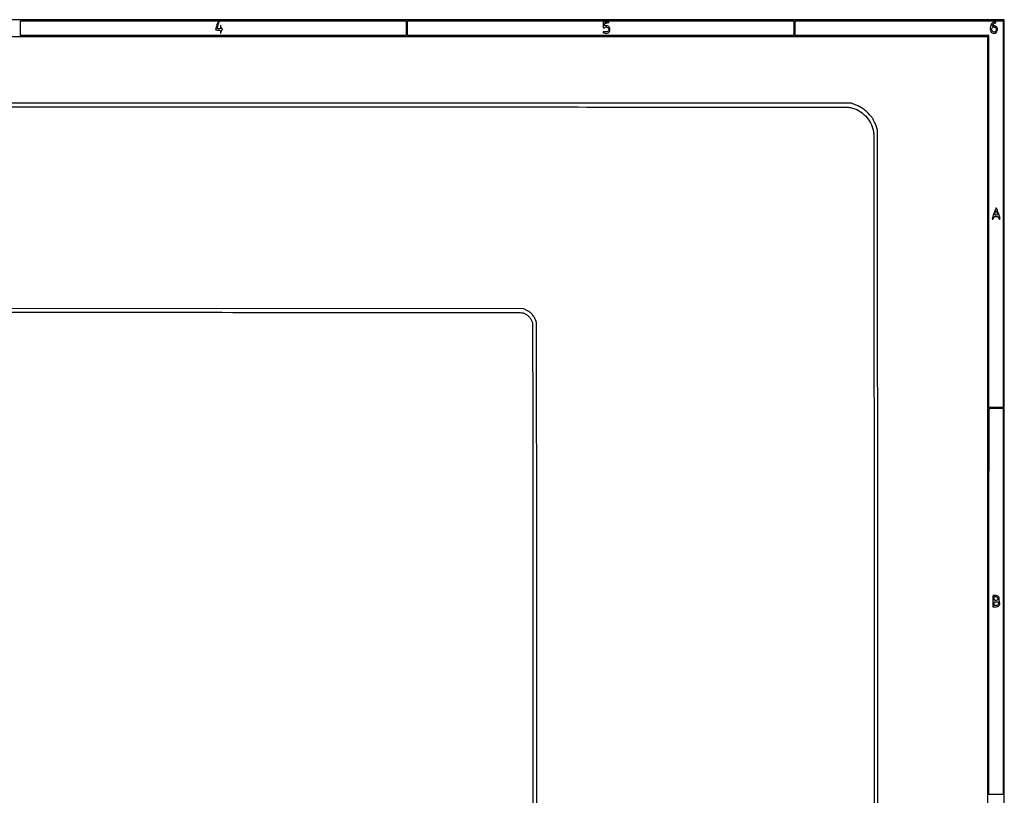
# Model space of a CAD drawing. Extents: x 117 to 3390, y 118 to 2363.
# Tile 6 of 6: x 1890 to 3390, y 1181 to 2363. Entities that reach past the tile are written whole.
import ezdxf

# ---------------------------------------------------------------- set-up
doc = ezdxf.new("R2010")
doc.units = 0

msp = doc.modelspace()

# ---------------------------------------------------------------- linework, layer by layer
for points in [[(3134.743351, 581.990534, -0.000002), (1776.427074, 582.014965, -0.000002), (417.170356, 582.051005, -0.032267)], [(994.064723, 2229.852413, -0.000028), (1776.200779, 2229.934189, -0.000041), (2436.1532, 2229.911894, -0.000161), (2842.399002, 2229.734077, -0.000009), (3150.370776, 2229.494241, -0.051674), (3156.200779, 2228.885413, -0.075648), (3168.428041, 2224.306506, -0.072586), (3178.934869, 2216.248567, -0.07245), (3186.716283, 2205.508328, -0.074889), (3191.00121, 2193.11351, -0.045538), (3191.492657, 2187.805845, -0.000017), (3191.743612, 1991.875686, -0.000233), (3191.932423, 1750.009562, -0.000084), (3191.982636, 1406.11351, -0.000051), (3191.927594, 965.325702, -0.000404)], [(1774.924604, 577.238799, 0.000018), (2690.234365, 577.099284, 0.000338)], [(3197.856992, 1054.521226, 0.000079), (3197.784137, 1411.5), (3197.5, 2194.5), (3195.164925, 2201, 0.018386), (3192.904356, 2206.632689, 0.033073), (3190.586349, 2211.036205, 0.032907), (3187.699602, 2215.110228, 0.017998), (3183.669453, 2219.721604, 0.026767), (3179.157264, 2224.036442, 0.030185), (3174.379928, 2227.66195, 0.030069), (3169.184091, 2230.697202, 0.026177), (3163.419275, 2233.245622), (3157.5, 2235.5), (1780, 2235.671604, 0.000031), (1026.634059, 2235.718617, 0.000214)], [(1776.5, 1916.984654, -0.000069), (2181.953585, 1916.93093, -0.000232), (2446.609027, 1916.736467, -0.000013), (2653.265678, 1916.483029, -0.067504), (2657.320779, 1915.927876, -0.073497), (2661.175791, 1914.217461, -0.046439), (2665.07874, 1911.206251, -0.046192), (2668.388066, 1907.497411, -0.068975), (2670.462525, 1903.686424, -0.089518), (2671.505458, 1898.02557, -0.000253), (2671.746195, 1821.03459, -0.000721), (2671.890291, 1698.752199, -0.000071), (2671.770952, 1404.336124), (2671.5, 909.172248), (2668.455595, 904.836124, -0.033773), (2666.966532, 902.993437, -0.021127), (2664.996653, 901.039361, -0.021179), (2662.883058, 899.270735, -0.035791), (2660.955595, 898), (2656.5, 895.5), (1780.5, 895.239255, -0.000065), (1362.047644, 895.169007, -0.00025)], [(2677.955963, 1112.547584, 0.000071), (2677.994423, 1406.431501, 0.00013), (2677.93463, 1627.061839, 0.000384), (2677.737829, 1778.562645, 0.000033), (2677.479991, 1899.447669, 0.067281), (2676.96749, 1903.177309, 0.056197), (2675.078562, 1907.863088, 0.044628), (2672.065063, 1912.416182, 0.044229), (2668.256053, 1916.405634, 0.052315), (2664, 1919.415862), (2658.5, 1922.5), (1779, 1922.681814, 0.000047), (1289.461856, 1922.737193, 0.000349)], [(1213.814523, 890.072373, 0.000032), (1776.38398, 890.021962, 0.000056), (2228.062008, 890.061233, 0.000292)], [(2477.059911, 890.255985, 0.000028), (2655.48552, 890.509605, 0.072297)], [(3197.556469, 628.625249, 0.000031), (3197.747588, 815.58301, 0.000252)]]:
    msp.add_lwpolyline(points, format="xyb")
for points in [[(117.463346, 2361.750305, 0.090812), (117.267992, 2360.684755), (117.20352, 2031.426652, 0.000066), (117.180761, 1669.125388, 0.00004), (117.244614, 1239), (117.5, 117.5), (1754, 117.5), (3390.5, 117.5), (3390.5, 1240), (3390.5, 2362.5), (1754.218732, 2362.750305, 0.000029), (901.86696, 2362.831312, 0.000162), (445.294791, 2362.700308, 0.000003), (118.547025, 2362.498846, 0.311453)], [(2190.182898, 2354.075573, 0.010905), (2189.457883, 2351.763536, 0.016558), (2188.938971, 2349.722371, 0.011274), (2188.609935, 2348.041336, 0.243695), (2188.757761, 2347.575573, 0.1419), (2189.165576, 2347.350935, 0.018844), (2190.143426, 2347.169074, 0.020594), (2191.348126, 2347.042097, 0.015959), (2192.666667, 2347, -0.025228), (2194.541634, 2346.905336, -0.143302), (2195.457689, 2346.533536, -0.173408), (2195.93537, 2345.766814, -0.041096), (2196.136182, 2344.25, 0.000797), (2196.235702, 2342.303207, 0.288588), (2196.315537, 2342.190086, 0.476071), (2196.405976, 2342.23883, 0.001015), (2196.736997, 2344, -0.035076), (2196.999594, 2345.012018, -0.034236), (2197.402717, 2345.985938, -0.036242), (2197.876772, 2346.78885, -0.096995), (2198.350815, 2347.25, 0.048304), (2198.852803, 2347.651605, 0.202581), (2199, 2348, 0.202581), (2198.852803, 2348.348395, 0.048304), (2198.350815, 2348.75, -0.096995), (2197.876772, 2349.21115, -0.036242), (2197.402717, 2350.014062, -0.034236), (2196.999594, 2350.987982, -0.035076), (2196.736997, 2352, 0.001015), (2196.405976, 2353.76117, 0.476071), (2196.315537, 2353.809914, 0.288588), (2196.235702, 2353.696793, 0.000797), (2196.136182, 2351.75, -0.038773), (2195.955348, 2350.333628, -0.140865), (2195.53702, 2349.538618, -0.153786), (2194.78493, 2349.126435, -0.049081), (2193.5, 2349, -0.060817), (2191.787657, 2349.209053, -0.299142), (2191.158611, 2349.889061, -0.11829), (2191.256531, 2351.27893, -0.008341), (2192.5, 2355, 0.002461), (2193.665141, 2358.354888, 0.052932), (2193.897119, 2359.375112, 0.2821), (2193.693008, 2359.817712, 0.14827), (2193.091804, 2360, 0.269883), (2192.645537, 2359.740197, 0.014992), (2191.862682, 2358.259699, 0.019807), (2191.015387, 2356.346016, 0.012882)], [(2779, 2354.5, 0.01884), (2779.109953, 2351.582904, 0.150005), (2779.59574, 2350.342002, 0.358905), (2780.423133, 2350.165047, 0.076882), (2781.699337, 2351.099337, -0.17983), (2783.090717, 2351.736681, -0.108971), (2784.905009, 2351.47471, -0.099704), (2786.571622, 2350.431597, -0.127046), (2787.531466, 2348.90086, -0.124486), (2787.655028, 2346.831269, -0.16805), (2786.728486, 2345.216977, -0.140768), (2784.84032, 2344.334851, -0.079726), (2782.296388, 2344.339329, 0.037807), (2780.163299, 2344.521719, 0.202779), (2779.107801, 2344.087343, 0.45705), (2779.162095, 2343.385014, 0.067561), (2780.581787, 2342.606989, 0.081636), (2783.872997, 2341.927839, 0.135988), (2786.610446, 2342.568024, 0.144576), (2788.517747, 2344.482263, 0.097075), (2789.445008, 2347.44958, 0.081748), (2789.323119, 2349.713056, 0.106703), (2788.461857, 2351.593313, 0.111597), (2786.938364, 2352.893262, 0.0962), (2784.919524, 2353.500781, -0.001642), (2783.932833, 2353.603548, -0.001757), (2782.968884, 2353.710576, -0.001665), (2782.141027, 2353.808233, -0.008259), (2781.676676, 2353.872377, -0.205604), (2781.38741, 2354.053467, -0.087841), (2781.193024, 2354.476573, -0.066116), (2781.119338, 2355.070703, -0.044879), (2781.186358, 2355.75, -0.136563), (2781.586472, 2356.558621, -0.085339), (2782.420324, 2357.218698, -0.060118), (2783.714593, 2357.734505, -0.026986), (2785.509682, 2358.108095, 0.001396), (2788.241461, 2358.532208, 0.701809), (2788.264873, 2358.653875, 0.127559), (2787.919877, 2358.754304, 0.000626), (2784.25, 2358.858095), (2779, 2359)], [(3371.536724, 2357.04058, 0.108622), (3369.952364, 2354.268091, 0.056378), (3369.195233, 2350.334128, 0.05716), (3369.337027, 2346.471963, 0.147218), (3370.522173, 2343.975499, 0.144019), (3373.401496, 2342.213493, 0.165781), (3376.602612, 2342.423416, 0.16098), (3379.074854, 2344.56252, 0.135392), (3380, 2347.916441, 0.098849), (3379.531373, 2350.263704, 0.102236), (3378.199611, 2352.219222, 0.109935), (3376.2921, 2353.389157, 0.1311), (3374.193523, 2353.537269, -0.087191), (3372.53938, 2353.510285, -0.45512), (3372.114805, 2354.18906, -0.154144), (3372.964831, 2355.428536, -0.029072), (3375.25, 2357.01096, 0.00279), (3377.471529, 2358.382517, 0.175116), (3377.751478, 2358.73924, 0.499257), (3377.595563, 2358.963545, 0.008955), (3375.904988, 2358.996262, 0.06368), (3374.781525, 2358.854241, 0.042027), (3373.551368, 2358.423322, 0.041919), (3372.405891, 2357.790492, 0.061757)], [(3376.418213, 2351.393011, -0.21813), (3377.603719, 2350.182245, -0.088472), (3378.000765, 2347.853051, -0.088121), (3377.56841, 2345.52249, -0.214494), (3376.364077, 2344.309468, -0.179355), (3373.963526, 2344.281931, -0.156566), (3371.960745, 2345.81738, -0.153965), (3371.205482, 2348.253956, -0.173658), (3372.039869, 2350.548039, -0.046265), (3372.994876, 2351.503446, -0.126289), (3373.852006, 2351.908951, -0.109528), (3374.874635, 2351.880778, -0.030179)], [(3375.041692, 2068.75, -0.000068), (3374.087123, 2065.882062, -0.00009), (3373.214304, 2063.2625, -0.000065), (3372.481919, 2061.066691, -0.000851), (3372.207858, 2060.25, 0.072576), (3372.120622, 2059.772145, 0.116149), (3372.200854, 2059.367188, 0.145491), (3372.433456, 2059.09973, 0.142461), (3372.77638, 2059, 0.167833), (3373.193743, 2059.144155, 0.064564), (3373.629454, 2059.5875, 0.054461), (3374.016486, 2060.234705, 0.043617), (3374.289749, 2061, -0.087628), (3374.718886, 2061.934263, -0.118298), (3375.409414, 2062.552101, -0.0897), (3376.458857, 2062.894612, -0.034152), (3378, 2063, -0.034152), (3379.541143, 2062.894612, -0.0897), (3380.590586, 2062.552101, -0.118298), (3381.281114, 2061.934263, -0.087628), (3381.710251, 2061, 0.079244), (3382.23118, 2059.81423, 0.125112), (3383.039919, 2059.061152, 0.295544), (3383.683118, 2059.108759, 0.23472), (3384, 2059.746591, 0.082525), (3383.648481, 2061.861856, 0.004106), (3381.308446, 2068.528633, 0.001645), (3378.740347, 2075.584398, 0.314394), (3378.144722, 2076, 0.292921), (3377.793456, 2075.7749, 0.006647), (3376.948156, 2073.870313, 0.012777), (3376.016143, 2071.529112, 0.008035)], [(3379.369714, 2068.75, -0.013301), (3379.904426, 2066.519, -0.140626), (3379.838879, 2065.594513, -0.259686), (3379.305551, 2065.133828, -0.051119), (3378, 2065, -0.035709), (3377.23497, 2065.054706, -0.054618), (3376.591511, 2065.220313, -0.072059), (3376.153178, 2065.462569, -0.239486), (3376.013655, 2065.75, -0.054206), (3376.21089, 2067.300719, -0.031733), (3376.761621, 2069.092106, -0.025366), (3377.446649, 2070.657819, -0.284214), (3378, 2071, -0.211503), (3378.335635, 2070.851376, -0.047594), (3378.718633, 2070.339063, -0.041424), (3379.082726, 2069.611582, -0.029858)], [(3389, 1476.5), (3389, 1182), (3378, 1182), (3367, 1182), (3367, 1475.833333, -0.000213), (3367.047919, 1588.549424, -0.000353), (3367.195833, 1683.548958, -0.000007), (3367.392021, 1769.672423, -0.198317), (3367.666667, 1770.333333, -0.178563), (3368.245497, 1770.600197, -0.004516), (3371.172917, 1770.804167, -0.009111), (3374.658388, 1770.951724, -0.006022), (3378.666667, 1771), (3389, 1771)], [(3373.416667, 1485.083333, 0.183581), (3373.248947, 1484.710048, 0.002894), (3373.122396, 1482.341146, 0.007224), (3373.030124, 1479.557404, 0.004672), (3373, 1476.333333), (3373, 1468), (3376.845012, 1468, 0.07254), (3380.26126, 1468.498248, 0.133698), (3382.630171, 1469.968528, 0.160777), (3383.664485, 1472.219744, 0.118748), (3383.321582, 1474.958988, -0.035266), (3382.941912, 1476.229333, -0.025661), (3382.694365, 1477.683575, -0.026105), (3382.602392, 1479.094378, -0.050489), (3382.701668, 1480.219707, 0.128534), (3382.563927, 1482.27915, 0.131136), (3381.435218, 1483.989835, 0.110022), (3379.411867, 1485.115289, 0.072238), (3376.762972, 1485.5, 0.013187), (3375.610507, 1485.469599, 0.017785), (3374.571519, 1485.377604, 0.014935), (3373.727144, 1485.246753, 0.151592)], [(3380.397872, 1481.721533, -0.04176), (3380.869206, 1480.796655, -0.13387), (3380.952428, 1480.116094, -0.154337), (3380.676495, 1479.545937, -0.061648), (3380, 1478.986846, -0.06418), (3377.929529, 1478.013776, -0.178315), (3376.348159, 1478.079858, -0.208642), (3375.347588, 1479.122668, -0.088568), (3375, 1481.069551, -0.024437), (3375.080375, 1482.713095, -0.142285), (3375.398908, 1483.50967, -0.206889), (3376.024212, 1483.851031, -0.059914), (3377.147872, 1483.819551, -0.062794), (3378.051051, 1483.566557, -0.043702), (3378.988557, 1483.071444, -0.043946), (3379.818512, 1482.425886, -0.066876)], [(3381.64326, 1474.487265, -0.160554), (3381.717826, 1472.93559, -0.123045), (3380.875952, 1471.448832, -0.106437), (3379.30499, 1470.377237, -0.09694), (3377.377555, 1470, -0.053819), (3376.1403, 1470.133563, -0.173089), (3375.44813, 1470.56545, -0.138311), (3375.095853, 1471.409744, -0.03011), (3375, 1473, -0.03079), (3375.104308, 1474.69227, -0.168437), (3375.502615, 1475.502588, -0.166606), (3376.319737, 1475.897319, -0.029968), (3378.031385, 1476, -0.042101), (3379.286653, 1475.894117, -0.057143), (3380.378036, 1475.57737, -0.068445), (3381.198059, 1475.09326, -0.134403)]]:
    msp.add_lwpolyline(points, format="xyb", close=True)
for points in [[(2479, 2350), (2479, 2339), (2185, 2339), (1891, 2339), (1891, 2350), (1891, 2361), (2185, 2361), (2479, 2361)], [(3070, 2350), (3070, 2339), (2775.5, 2339), (2481, 2339), (2481, 2350), (2481, 2361), (2775.5, 2361), (3070, 2361)], [(3389, 2066.5), (3389, 1772), (3378, 1772), (3367, 1772), (3367, 2055.5), (3367, 2339), (3219.5, 2339), (3072, 2339), (3072, 2350), (3072, 2361), (3230.5, 2361), (3389, 2361)], [(3365, 1428.5), (3365, 520), (2727.5, 520), (2090, 520), (2090, 331.5), (2090, 143), (1116.5, 143), (143, 143), (143, 1240), (143, 2337), (1754, 2337), (3365, 2337)]]:
    msp.add_lwpolyline(points, close=True)

doc.saveas('drawing.dxf')
